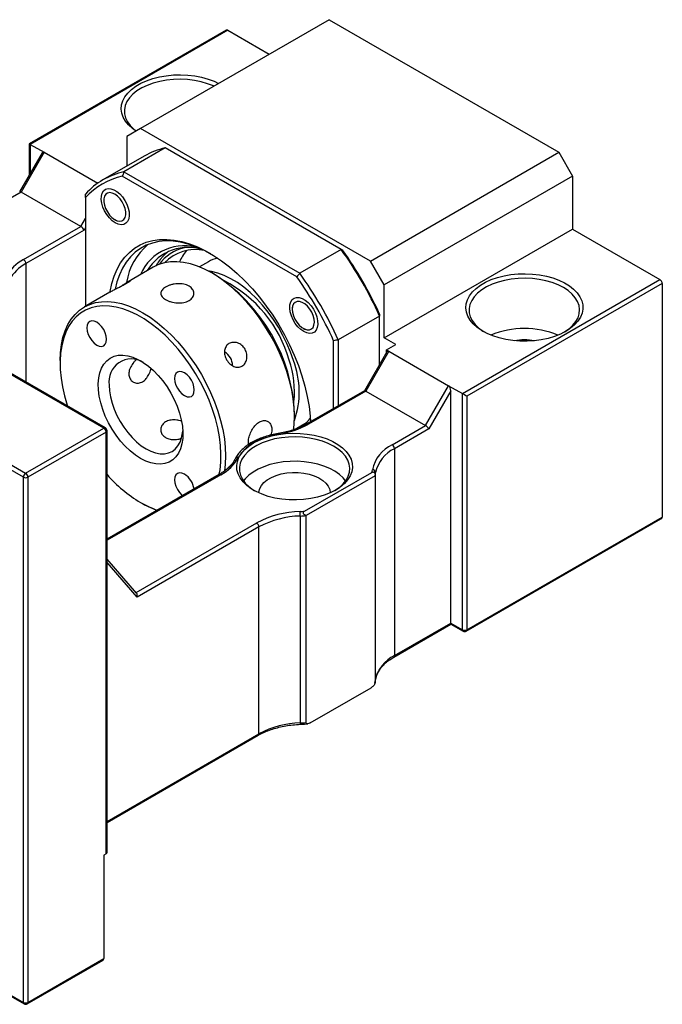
# Model space of a CAD drawing. Header units: millimetres. Extents: x -31 to 287, y 5 to 195.
# Tile 5 of 5: x 213 to 246, y 119 to 169. Entities that reach past the tile are written whole.
import ezdxf

# ---------------------------------------------------------------- set-up
doc = ezdxf.new("R2010")
doc.units = ezdxf.units.MM

msp = doc.modelspace()

# ---------------------------------------------------------------- linework, layer by layer
at = {"color": 7, "linetype": 'Continuous', "lineweight": 25}
for p, q in [((229.0336, 169.0308), (219.3698, 163.452)), ((229.0336, 169.0308), (240.8187, 162.2274)), ((223.7649, 168.4942), (213.6642, 162.6632)), ((223.8482, 168.4859), (213.713, 162.635)), ((223.8482, 168.4859), (225.969, 167.2616)), ((219.3698, 163.452), (218.6627, 163.0436)), ((231.1549, 156.6486), (219.3698, 163.452)), ((213.6642, 162.6632), (213.6642, 161.0584)), ((218.6627, 163.0436), (218.6627, 161.5131)), ((214.3239, 162.201), (213.1684, 160.1996)), ((214.4201, 162.2268), (213.2416, 160.1855)), ((213.713, 162.635), (214.4201, 162.2268)), ((214.4201, 162.2268), (217.173, 160.6376)), ((220.6353, 162.4493), (218.514, 161.2247)), ((229.6538, 157.243), (220.6353, 162.4493)), ((231.1549, 156.6486), (240.8187, 162.2274)), ((240.8187, 162.2274), (241.5258, 161.0026)), ((219.5617, 162.0321), (217.4403, 160.8075)), ((217.4842, 148.0773), (194.1497, 161.548)), ((217.5675, 148.0855), (194.233, 161.5562)), ((218.514, 161.2247), (227.5325, 156.0184)), ((227.3775, 155.8357), (218.4332, 160.9991)), ((241.5258, 161.0026), (231.8621, 155.4238)), ((241.5258, 161.0026), (241.5258, 158.2808)), ((213.2416, 160.1855), (211.5302, 159.1976)), ((216.3057, 158.4167), (213.2416, 160.1855)), ((216.5414, 159.9066), (216.5414, 154.3227)), ((217.4828, 159.8551), (217.4828, 159.7531)), ((190.1428, 159.2348), (213.4773, 145.7641)), ((213.3594, 145.56), (190.0249, 159.0307)), ((218.0484, 158.7733), (218.1367, 158.7223)), ((213.3718, 156.723), (216.3057, 158.4167)), ((216.4724, 158.2407), (213.4897, 156.5188)), ((231.8621, 152.702), (241.5258, 158.2808)), ((241.5258, 158.2808), (246.0042, 155.6955)), ((229.6538, 157.243), (227.5325, 156.0184)), ((222.8459, 156.6151), (222.3845, 156.3487)), ((231.8621, 155.4238), (231.1549, 156.6486)), ((220.0235, 156.3329), (218.7271, 155.5845)), ((223.1417, 155.9674), (223.0239, 156.0354)), ((235.869, 149.8446), (246.0042, 155.6955)), ((231.8621, 152.702), (231.8621, 155.4238)), ((246.122, 155.4914), (236.1047, 149.7085)), ((246.122, 155.4914), (246.122, 143.5155)), ((217.7903, 155.0437), (216.4879, 154.2919)), ((227.1494, 154.2747), (227.1494, 154.1726)), ((231.6264, 153.8264), (229.505, 152.6018)), ((231.6264, 151.3461), (231.6264, 153.8264)), ((227.715, 153.1929), (227.8034, 153.1419)), ((229.2693, 149.0843), (229.2693, 152.559)), ((229.505, 152.6018), (229.505, 149.2204)), ((232.4513, 152.3619), (231.8621, 152.702)), ((231.9799, 152.0897), (232.4513, 152.3619)), ((231.9799, 152.0897), (232.0978, 152.0217)), ((231.9799, 151.9584), (231.9799, 152.0897)), ((232.0015, 151.9959), (230.8461, 149.9945)), ((232.0978, 152.0217), (230.9192, 149.9804)), ((232.0978, 152.0217), (235.1619, 150.2528)), ((215.245, 151.5448), (215.245, 151.4087)), ((233.9834, 148.2116), (235.1619, 150.2528)), ((235.1619, 150.2528), (235.869, 149.8446)), ((230.8502, 149.9969), (227.902, 148.295)), ((230.9192, 149.9804), (227.9853, 148.2867)), ((230.9192, 149.9804), (233.9834, 148.2116)), ((235.2797, 149.9923), (234.15, 148.0356)), ((235.2797, 138.0727), (235.2797, 149.9923)), ((235.869, 137.7326), (235.869, 149.8446)), ((236.1047, 149.7085), (236.1047, 137.7326)), ((227.2659, 148.6874), (227.2659, 148.8234)), ((213.4773, 145.7641), (217.4842, 148.0773)), ((227.2915, 148.0197), (227.6789, 148.2433)), ((232.272, 147.2236), (233.9834, 148.2116)), ((234.15, 148.0356), (232.3899, 147.0195)), ((217.6021, 147.8731), (213.5951, 145.56)), ((217.6021, 126.2348), (217.6021, 147.8731)), ((217.6509, 126.3028), (217.6509, 147.9412)), ((232.3899, 147.0195), (232.3899, 136.4045)), ((213.3594, 118.6141), (213.3594, 145.56)), ((213.5951, 145.56), (213.5951, 118.6141)), ((223.3989, 145.6954), (217.6509, 142.3771)), ((227.777, 143.8123), (231.2331, 145.8074)), ((231.3907, 145.6262), (227.8551, 143.5852)), ((231.3907, 145.6262), (231.3907, 135.0112)), ((231.422, 135.1805), (231.422, 145.7955)), ((219.3692, 144.2648), (219.487, 144.1967)), ((227.5619, 143.5671), (227.5619, 132.9521)), ((227.8551, 132.9702), (227.8551, 143.5852)), ((236.1047, 137.7326), (246.122, 143.5155)), ((225.4417, 143.0084), (219.1889, 139.3987)), ((225.4417, 132.3933), (225.4417, 143.0084)), ((236.0702, 137.6563), (246.053, 143.4192)), ((219.1633, 139.6148), (217.6509, 141.3615)), ((232.3554, 136.3282), (235.2797, 138.0164)), ((232.3899, 136.4045), (235.2797, 138.0727)), ((235.2797, 138.0727), (235.869, 137.7326)), ((235.2797, 138.0164), (235.9035, 137.6563)), ((231.386, 134.9815), (231.4212, 135.1669)), ((228.0594, 132.952), (231.1864, 134.7572)), ((190.0249, 132.0849), (213.3594, 118.6141)), ((190.0594, 132.0086), (213.394, 118.5378)), ((217.6509, 127.8394), (225.4071, 132.317)), ((217.6021, 126.2348), (217.4842, 126.1668)), ((217.4842, 126.1668), (217.4842, 120.8593)), ((213.5606, 118.5378), (217.4497, 120.7829)), ((213.5951, 118.6141), (217.4842, 120.8593))]:
    msp.add_line(p, q, dxfattribs=at)
at = {"color": 8, "linetype": 'Continuous', "lineweight": 25}
for p, q in [((213.713, 162.635), (213.713, 161.1429)), ((216.3057, 158.4167), (216.5414, 158.8249)), ((216.5414, 158.3603), (216.4724, 158.2407)), ((213.4897, 156.5188), (213.4897, 150.4396)), ((223.4823, 145.6872), (217.6509, 142.3208)), ((219.1395, 139.6424), (225.3238, 143.2125)), ((219.1889, 139.3987), (217.6509, 141.1749)), ((217.6509, 127.8958), (225.4417, 132.3933))]:
    msp.add_line(p, q, dxfattribs=at)
at = {"color": 7, "linetype": 'Continuous', "lineweight": 25, "flags": 128}
for points in [[(219.137, 163.3175), (218.9517, 163.4496), (218.7524, 163.6292), (218.5929, 163.8215), (218.4755, 164.0237), (218.4021, 164.2326), (218.3737, 164.4452), (218.3907, 164.6582), (218.453, 164.8684), (218.5595, 165.0726), (218.7087, 165.2676), (218.8983, 165.4506), (219.1254, 165.6188), (219.3866, 165.7696), (219.6779, 165.9007), (219.9949, 166.0101), (220.3328, 166.0963), (220.6865, 166.1578), (221.0505, 166.1937), (221.4195, 166.2036), (221.7878, 166.1872), (222.1498, 166.1448), (222.5, 166.077), (222.8331, 165.9849), (223.1441, 165.8699), (223.373, 165.7629)], [(223.1266, 165.6207), (223.1041, 165.6308), (222.8031, 165.7479), (222.4785, 165.8419), (222.1358, 165.9111), (221.7806, 165.9545), (221.4187, 165.9713), (221.0561, 165.9612), (220.6986, 165.9244), (220.3523, 165.8616), (220.0227, 165.7737), (219.7153, 165.6622), (219.4351, 165.5289), (219.1867, 165.376), (218.9743, 165.206), (218.8012, 165.0218), (218.6703, 164.8263), (218.5839, 164.6227), (218.5432, 164.4144), (218.5491, 164.2049), (218.6013, 163.9975), (218.699, 163.7956), (218.8406, 163.6026), (219.0238, 163.4217), (219.1476, 163.3236)], [(218.072, 158.61), (217.9175, 158.7186), (217.7702, 158.861), (217.637, 159.0304), (217.5241, 159.219), (217.4369, 159.4179), (217.3793, 159.6179), (217.3542, 159.8096), (217.3626, 159.984), (217.4042, 160.1329), (217.477, 160.2495), (217.5777, 160.3282), (217.7014, 160.3654), (217.8425, 160.3593), (217.9943, 160.3103), (218.1498, 160.2205), (218.3016, 160.0943), (218.4427, 159.9375), (218.5664, 159.7574), (218.6671, 159.5625), (218.7399, 159.3619), (218.7815, 159.1649), (218.7899, 158.9808), (218.7647, 158.8182), (218.7072, 158.6846), (218.6199, 158.5864), (218.5071, 158.5281), (218.3739, 158.5124), (218.2266, 158.5402), (218.072, 158.61)], [(217.5163, 159.5122), (217.5777, 159.3362), (217.6664, 159.1653), (217.7773, 159.0097), (217.904, 158.8783), (218.0391, 158.7788), (218.1748, 158.7169), (218.303, 158.6962), (218.4165, 158.718), (218.5086, 158.781), (218.574, 158.8814), (218.6088, 159.0136), (218.6111, 159.1697), (218.5806, 159.3408), (218.5193, 159.5169), (218.4305, 159.6877), (218.3196, 159.8433), (218.1929, 159.9747), (218.0578, 160.0743), (217.9222, 160.1362), (217.7939, 160.1568), (217.6804, 160.135), (217.5883, 160.0721), (217.5229, 159.9716), (217.4881, 159.8394), (217.4859, 159.6833), (217.5163, 159.5122)], [(217.7982, 155.0536), (217.8027, 155.0801), (217.8922, 155.4932), (218.0133, 155.8784), (218.1654, 156.2331), (218.3475, 156.5552), (218.5584, 156.8426), (218.7967, 157.0935), (219.061, 157.3063), (219.3497, 157.4797), (219.6608, 157.6126), (219.9924, 157.704), (220.3425, 157.7535), (220.7087, 157.7608), (221.0889, 157.7257), (221.4805, 157.6486), (221.8811, 157.5298), (222.2882, 157.3702), (222.6992, 157.1708), (223.1115, 156.9328), (223.5225, 156.6577), (223.9296, 156.3472), (224.3303, 156.0034), (224.7219, 155.6284), (225.102, 155.2246), (225.4683, 154.7945), (225.8183, 154.3408), (226.1499, 153.8664), (226.4611, 153.3744), (226.7497, 152.8678), (227.014, 152.3498), (227.2524, 151.8237), (227.4633, 151.2928), (227.6453, 150.7605), (227.7974, 150.2302), (227.9185, 149.7051), (228.008, 149.1887), (228.0652, 148.6842), (228.0834, 148.3997)], [(222.9655, 157.0214), (222.6154, 157.2049), (222.2103, 157.382), (221.8105, 157.5185), (221.4185, 157.6137), (221.0369, 157.6669), (220.6682, 157.6777), (220.3148, 157.6461), (219.9789, 157.5723), (219.6628, 157.4567), (219.3685, 157.3002), (219.0978, 157.1036), (218.8527, 156.8684), (218.6346, 156.596), (218.4449, 156.2882), (218.2849, 155.947), (218.1557, 155.5746), (218.0643, 155.2046)], [(223.0232, 156.0358), (222.6535, 156.2306), (222.2865, 156.3867), (221.9251, 156.5028), (221.5722, 156.578), (221.2302, 156.6119), (220.9019, 156.6041), (220.5897, 156.5546), (220.2961, 156.4639), (220.0235, 156.3329)], [(227.2079, 151.546), (227.057, 151.979), (226.8774, 152.4098), (226.671, 152.8342), (226.4397, 153.2482), (226.1856, 153.6477), (225.9113, 154.029), (225.6195, 154.3882), (225.3128, 154.7221), (224.9943, 155.0273), (224.667, 155.301), (224.3341, 155.5404), (223.9988, 155.7434), (223.6643, 155.9078), (223.3339, 156.0323), (223.0107, 156.1154), (222.8254, 156.1447)], [(227.2174, 147.9769), (227.2497, 148.2697), (227.2659, 148.6874), (227.2497, 149.1237), (227.2014, 149.5753), (227.1213, 150.0388), (227.01, 150.5107), (226.8684, 150.9873), (226.6975, 151.4651), (226.4986, 151.9404), (226.2733, 152.4095), (226.0232, 152.869), (225.7503, 153.3153), (225.4567, 153.745), (225.1445, 154.1548), (224.8162, 154.5417), (224.4743, 154.9027), (224.1213, 155.235), (223.7599, 155.5361), (223.393, 155.8037), (223.0232, 156.0358)], [(241.1723, 153.0422), (240.8955, 152.901), (240.5908, 152.7805), (240.2627, 152.6825), (239.9163, 152.6086), (239.5567, 152.5597), (239.1895, 152.5368), (238.8202, 152.5401), (238.4544, 152.5695), (238.0976, 152.6247), (237.7553, 152.7048), (237.4326, 152.8086), (237.1344, 152.9344), (236.8653, 153.0805), (236.6294, 153.2445), (236.4301, 153.4241), (236.2706, 153.6164), (236.1532, 153.8186), (236.0797, 154.0275), (236.0513, 154.2401), (236.0684, 154.4531), (236.1307, 154.6633), (236.2372, 154.8675), (236.3864, 155.0625), (236.576, 155.2455), (236.8031, 155.4137), (237.0643, 155.5645), (237.3556, 155.6956), (237.6726, 155.805), (238.0105, 155.8912), (238.3641, 155.9527), (238.7282, 155.9886), (239.0972, 155.9985), (239.4654, 155.9821), (239.8274, 155.9397), (240.1776, 155.8719), (240.5108, 155.7798), (240.8218, 155.6648), (241.106, 155.5285), (241.359, 155.3732), (241.577, 155.2011), (241.7567, 155.0148), (241.8955, 154.8172), (241.9911, 154.6112), (242.0421, 154.4), (242.0478, 154.1868), (242.008, 153.9748), (241.9235, 153.7673), (241.7954, 153.5673), (241.6256, 153.3779), (241.4169, 153.202), (241.1723, 153.0422)], [(241.0544, 155.2873), (240.7818, 155.4257), (240.4807, 155.5428), (240.1562, 155.6368), (239.8135, 155.706), (239.4583, 155.7494), (239.0964, 155.7662), (238.7337, 155.7561), (238.3763, 155.7193), (238.0299, 155.6565), (237.7004, 155.5686), (237.3929, 155.4571), (237.1127, 155.3238), (236.8644, 155.1709), (236.6519, 155.0009), (236.4789, 154.8167), (236.348, 154.6212), (236.2616, 154.4176), (236.2209, 154.2093), (236.2267, 153.9998), (236.2789, 153.7924), (236.3766, 153.5905), (236.5183, 153.3975), (236.7015, 153.2166), (236.9233, 153.0506), (236.9899, 153.0084)], [(241.112, 153.0084), (241.1176, 153.0118), (241.3485, 153.1736), (241.5417, 153.351), (241.6939, 153.5413), (241.8028, 153.7412), (241.8665, 153.9476), (241.8839, 154.1569), (241.8549, 154.3659), (241.7798, 154.5709), (241.6599, 154.7687), (241.4971, 154.9561), (241.2942, 155.1299), (241.0544, 155.2873)], [(227.7387, 153.0295), (227.5842, 153.1381), (227.4368, 153.2805), (227.3036, 153.45), (227.1908, 153.6386), (227.1036, 153.8375), (227.046, 154.0375), (227.0209, 154.2291), (227.0293, 154.4035), (227.0709, 154.5525), (227.1437, 154.669), (227.2443, 154.7478), (227.3681, 154.785), (227.5092, 154.7789), (227.661, 154.7298), (227.8164, 154.6401), (227.9682, 154.5139), (228.1093, 154.357), (228.2331, 154.177), (228.3337, 153.982), (228.4065, 153.7814), (228.4481, 153.5844), (228.4565, 153.4003), (228.4314, 153.2377), (228.3739, 153.1042), (228.2866, 153.0059), (228.1738, 152.9476), (228.0406, 152.932), (227.8932, 152.9597), (227.7387, 153.0295)], [(215.245, 151.5448), (215.2612, 151.9625), (215.3095, 152.3583), (215.3896, 152.7293), (215.5009, 153.0727), (215.6425, 153.3858), (215.8135, 153.6663), (216.0123, 153.9119), (216.2376, 154.1209), (216.4877, 154.2917), (216.7606, 154.4229), (217.0542, 154.5136), (217.3664, 154.563), (217.6947, 154.5709), (218.0366, 154.537), (218.3896, 154.4618), (218.751, 154.3457), (219.1179, 154.1896), (219.4877, 153.9948), (219.8575, 153.7627), (220.2244, 153.4951), (220.5858, 153.194), (220.9388, 152.8617), (221.2807, 152.5007), (221.609, 152.1138), (221.9212, 151.704), (222.2148, 151.2743), (222.4877, 150.828), (222.7377, 150.3685), (222.9631, 149.8994), (223.1619, 149.4241), (223.3328, 148.9463), (223.4745, 148.4697), (223.5858, 147.9978), (223.6659, 147.5343), (223.7142, 147.0827), (223.7303, 146.6463), (223.7142, 146.2287), (223.6724, 145.8728)], [(223.4059, 145.7152), (223.4453, 145.9401), (223.4855, 146.3357), (223.4936, 146.7523), (223.4694, 147.1867), (223.4131, 147.6355), (223.3252, 148.0953), (223.2063, 148.5623), (223.0574, 149.033), (222.8796, 149.5036), (222.6744, 149.9705), (222.4433, 150.43), (222.1881, 150.8785), (221.9109, 151.3126), (221.6138, 151.7287), (221.2991, 152.1238), (220.9694, 152.4946), (220.6271, 152.8382), (220.275, 153.1521), (219.9158, 153.4336), (219.5523, 153.6807), (219.1874, 153.8913), (218.8239, 154.0639), (218.4647, 154.1971), (218.1126, 154.2898), (217.7703, 154.3414), (217.4405, 154.3513), (217.1259, 154.3196), (216.8288, 154.2464), (216.5515, 154.1324), (216.2964, 153.9785), (216.0653, 153.7858), (215.86, 153.5559), (215.6823, 153.2905), (215.5334, 152.9918), (215.4145, 152.662), (215.3265, 152.3038), (215.2703, 151.92), (215.2461, 151.5135), (215.2541, 151.0876), (215.2944, 150.6455), (215.3666, 150.1908), (215.4701, 149.727), (215.6041, 149.2577), (215.6193, 149.2102)], [(227.5233, 154.5713), (227.4015, 154.5708), (227.298, 154.5281), (227.2187, 154.4458), (227.1682, 154.3286), (227.1495, 154.1834), (227.1637, 154.0186), (227.21, 153.8437), (227.2856, 153.669), (227.3861, 153.5046), (227.5058, 153.36), (227.6377, 153.2437), (227.774, 153.1624), (227.907, 153.1208), (228.0287, 153.1214), (228.1323, 153.1641), (228.2116, 153.2464), (228.2621, 153.3635), (228.2807, 153.5088), (228.2665, 153.6736), (228.2203, 153.8484), (228.1447, 154.0231), (228.0441, 154.1875), (227.9244, 154.3321), (227.7926, 154.4484), (227.6562, 154.5298), (227.5233, 154.5713)], [(217.1198, 153.5098), (216.9887, 153.5656), (216.8665, 153.5777), (216.7615, 153.5453), (216.681, 153.4706), (216.6303, 153.3587), (216.6131, 153.2172), (216.6303, 153.0558), (216.681, 152.8854), (216.7615, 152.7177), (216.8665, 152.5641), (216.9887, 152.4351), (217.1198, 152.3395), (217.251, 152.2837), (217.3732, 152.2716), (217.4782, 152.304), (217.5587, 152.3787), (217.6093, 152.4906), (217.6266, 152.6321), (217.6093, 152.7935), (217.5587, 152.9639), (217.4782, 153.1316), (217.3732, 153.2852), (217.251, 153.4142), (217.1198, 153.5098)], [(219.3698, 146.5235), (219.1034, 146.6963), (218.8409, 146.9044), (218.5865, 147.1448), (218.344, 147.4136), (218.117, 147.707), (217.909, 148.0204), (217.7231, 148.349), (217.5622, 148.6879), (217.4287, 149.032), (217.3246, 149.376), (217.2516, 149.7147), (217.2106, 150.043), (217.2024, 150.3559), (217.227, 150.6486), (217.2842, 150.9168), (217.3729, 151.1564), (217.4919, 151.3637), (217.6394, 151.5355), (217.8131, 151.6694), (218.0104, 151.7632), (218.2283, 151.8155), (218.4635, 151.8256), (218.7125, 151.7932), (218.9714, 151.719), (219.2363, 151.6039), (219.5033, 151.4498), (219.7683, 151.2589), (220.0272, 151.0343), (220.2762, 150.7792), (220.5114, 150.4975), (220.7293, 150.1936), (220.9266, 149.872), (221.1003, 149.5376), (221.2478, 149.1954), (221.3668, 148.8508), (221.4555, 148.5088), (221.5126, 148.1746), (221.5373, 147.8534), (221.529, 147.55), (221.4881, 147.269), (221.415, 147.0146), (221.311, 146.7908), (221.1775, 146.6008), (221.0166, 146.4477), (220.8307, 146.3337), (220.6227, 146.2604), (220.3957, 146.2292), (220.1532, 146.2403), (219.8988, 146.2938), (219.6363, 146.3886), (219.3698, 146.5235)], [(221.6198, 150.912), (221.4887, 150.9678), (221.3665, 150.9799), (221.2615, 150.9475), (221.181, 150.8728), (221.1303, 150.7609), (221.1131, 150.6194), (221.1303, 150.458), (221.181, 150.2876), (221.2615, 150.1199), (221.3665, 149.9663), (221.4887, 149.8373), (221.6198, 149.7417), (221.751, 149.6859), (221.8732, 149.6738), (221.9782, 149.7062), (222.0587, 149.7809), (222.1093, 149.8928), (222.1266, 150.0343), (222.1093, 150.1957), (222.0587, 150.3661), (221.9782, 150.5338), (221.8732, 150.6874), (221.751, 150.8164), (221.6198, 150.912)], [(217.7671, 150.2793), (217.7832, 149.9858), (217.8313, 149.6787), (217.9106, 149.3632), (218.0197, 149.0448), (218.1567, 148.7289), (218.3193, 148.4208), (218.5048, 148.126), (218.7099, 147.8494), (218.9311, 147.5957), (219.1646, 147.3693), (219.4066, 147.1741), (219.6527, 147.0134), (219.8988, 146.8899), (220.1407, 146.8058), (220.3743, 146.7625), (220.5955, 146.7608), (220.8006, 146.8007), (220.986, 146.8814), (221.1486, 147.0017), (221.2857, 147.1594), (221.3948, 147.3519), (221.474, 147.5758), (221.5222, 147.8274), (221.5331, 147.9438)], [(229.3636, 144.8915), (229.0842, 144.7493), (228.776, 144.6284), (228.4441, 144.5307), (228.0935, 144.4579), (227.73, 144.411), (227.359, 144.3907), (226.9867, 144.3975), (226.6187, 144.4311), (226.2609, 144.4911), (225.919, 144.5765), (225.5983, 144.686), (225.304, 144.8178), (225.0405, 144.9699), (224.8122, 145.1399), (224.6225, 145.325), (224.4746, 145.5224), (224.3706, 145.7289), (224.3124, 145.9413), (224.3007, 146.1563), (224.3357, 146.3704), (224.417, 146.5803), (224.5432, 146.7827), (224.7123, 146.9743), (224.9217, 147.1522), (225.1681, 147.3135), (225.4476, 147.4557), (225.7557, 147.5766), (226.0877, 147.6743), (226.4382, 147.7471), (226.8018, 147.794), (227.1727, 147.8143), (227.5451, 147.8075), (227.913, 147.7739), (228.2708, 147.7139), (228.6127, 147.6285), (228.9334, 147.519), (229.2278, 147.3872), (229.4912, 147.2351), (229.7195, 147.0651), (229.9092, 146.88), (230.0571, 146.6826), (230.1611, 146.4761), (230.2194, 146.2637), (230.2311, 146.0487), (230.196, 145.8346), (230.1147, 145.6247), (229.9885, 145.4223), (229.8194, 145.2307), (229.61, 145.0528), (229.3636, 144.8915)], [(229.2693, 147.1502), (228.9967, 147.2886), (228.6956, 147.4058), (228.3711, 147.4997), (228.0284, 147.5689), (227.6732, 147.6123), (227.3113, 147.6291), (226.9486, 147.619), (226.5912, 147.5822), (226.2448, 147.5194), (225.9152, 147.4315), (225.6078, 147.32), (225.3276, 147.1867), (225.0793, 147.0338), (224.8668, 146.8638), (224.6937, 146.6796), (224.5629, 146.4841), (224.4765, 146.2805), (224.4358, 146.0723), (224.4416, 145.8627), (224.4938, 145.6553), (224.5915, 145.4534), (224.7331, 145.2604), (224.9164, 145.0795), (225.1381, 144.9135), (225.216, 144.8645)], [(229.3157, 144.8645), (229.3325, 144.8747), (229.5634, 145.0365), (229.7566, 145.2139), (229.9088, 145.4042), (230.0177, 145.6042), (230.0814, 145.8105), (230.0988, 146.0198), (230.0698, 146.2288), (229.9947, 146.4338), (229.8747, 146.6317), (229.712, 146.819), (229.5091, 146.9928), (229.2693, 147.1502)], [(229.8835, 145.3676), (229.7566, 145.5213), (229.5634, 145.6988), (229.3325, 145.8605), (229.0677, 146.0039), (228.7733, 146.1265), (228.4541, 146.2265), (228.1155, 146.302), (227.7628, 146.3519), (227.4021, 146.3754), (227.039, 146.372), (226.6797, 146.3419), (226.3301, 146.2855), (225.9958, 146.2037), (225.6823, 146.0979), (225.3949, 145.9699), (225.1381, 145.8217), (224.9164, 145.6558), (224.7331, 145.4748), (224.6483, 145.3676)], [(221.6198, 145.7156), (221.4887, 145.7714), (221.3665, 145.7835), (221.2615, 145.7511), (221.181, 145.6764), (221.1303, 145.5644), (221.1131, 145.423), (221.1303, 145.2615), (221.181, 145.0912), (221.2615, 144.9235), (221.3665, 144.7699), (221.4887, 144.6409), (221.5226, 144.6122)], [(225.4327, 144.756), (225.4359, 144.8055), (225.4773, 144.9741), (225.5651, 145.1368), (225.6969, 145.2891), (225.8694, 145.4273), (226.078, 145.5478), (226.3174, 145.6473), (226.5814, 145.7234), (226.8631, 145.7741), (227.1552, 145.798), (227.4502, 145.7946), (227.7404, 145.7639), (228.0183, 145.7067), (228.2767, 145.6245), (228.509, 145.5195), (228.709, 145.3943), (228.8717, 145.2522), (228.9928, 145.0969), (229.0692, 144.9324), (229.0988, 144.7629), (229.099, 144.756)], [(220.2062, 143.8523), (219.8575, 144.0015), (219.4877, 144.1963)], [(235.2797, 138.0164), (235.2797, 138.0164), (235.2797, 138.0201), (235.2797, 138.031), (235.2797, 138.0488), (235.2797, 138.0727)]]:
    msp.add_lwpolyline(points, dxfattribs=at)
at = {"color": 8, "linetype": 'Continuous', "lineweight": 25, "flags": 128}
msp.add_lwpolyline([(226.429, 147.7984), (226.4307, 147.7985), (226.4385, 147.7951), (226.4469, 147.7855), (226.4557, 147.77)], dxfattribs=at)
at = {"color": 7, "linetype": 'Continuous', "lineweight": 25}
for centre, radius, start, end in [((223.7994, 168.4178), 0.0838, 54.38197, 114.30731), ((221.4689, 158.7141), 3.8271, 102.58114, 119.89114), ((219.3356, 157.5243), 3.7905, 102.51957, 137.49118), ((219.2711, 157.364), 3.7304, 102.9791, 137.03165), ((221.7562, 155.0844), 3.1361, 129.84226, 171.3895), ((221.6089, 154.987), 2.4445, 70.01636, 156.76535), ((221.7921, 154.9409), 2.4049, 68.9898, 149.65685), ((222.1713, 155.3721), 2.2407, 127.46512, 139.63569), ((222.1893, 155.0393), 2.1969, 77.99227, 136.29851), ((223.6419, 155.55), 2.5137, 139.45249, 155.21444), ((214.0813, 145.9745), 19.2219, 24.10992, 35.89008), ((214.3589, 146.1348), 18.9412, 24.26781, 35.73219), ((214.3818, 154.804), 2.1685, 117.75954, 151.46564), ((213.2338, 156.5072), 0.2561, 2.60539, 57.39455), ((223.6761, 155.1671), 1.6691, 102.31249, 119.82723), ((214.4516, 154.6913), 2.0652, 117.75959, 151.4656), ((218.3498, 148.4387), 8.9243, 2.47105, 57.52895), ((220.6303, 149.7555), 6.6131, 15.83529, 62.89163), ((212.0019, 144.7741), 18.9412, 24.26781, 35.73219), ((211.96, 144.7499), 19.2219, 24.10992, 35.89008), ((245.8662, 155.4798), 0.2561, 2.60547, 57.3946), ((239.051, 148.6917), 4.4952, 67.5536, 112.44639), ((239.051, 149.4928), 3.1109, 80.46439, 99.53564), ((218.8953, 150.4781), 1.1456, 57.36254, 189.98803), ((223.305, 151.2997), 0.7776, 358.92124, 60.90978), ((222.2354, 149.9368), 5.0263, 354.10791, 18.84115), ((222.9623, 149.9295), 4.5429, 341.13682, 20.84388), ((226.8493, 149.6749), 1.6546, 300.0898, 317.75977), ((217.3462, 147.8615), 0.2561, 2.60578, 57.39422), ((217.4842, 147.9412), 0.1667, 0, 60.00269), ((225.7934, 152.253), 4.5316, 278.40307, 298.92672), ((226.6493, 145.0345), 2.7423, 94.04965, 145.94497), ((233.0645, 145.5525), 1.8495, 115.37174, 167.95596), ((233.1446, 145.428), 1.7614, 115.37167, 167.95601), ((232.134, 147.0079), 0.2561, 2.60567, 57.3944), ((222.4723, 147.6061), 2.1685, 297.75953, 331.46567), ((213.6153, 145.5483), 0.2561, 122.60612, 177.39437), ((213.4773, 145.7874), 0.2562, 242.60982, 297.38968), ((213.3393, 145.5483), 0.2561, 2.60578, 57.39422), ((223.0648, 150.4686), 7.2212, 221.43338, 239.22402), ((221.0228, 144.7822), 1.108, 8.99815, 57.39693), ((229.8935, 146.1068), 1.3726, 347.40102, 352.95365), ((231.262, 145.7775), 0.161, 6.41871, 92.2083), ((229.9963, 145.972), 1.4365, 346.07328, 352.94404), ((221.6897, 148.2172), 4.5832, 239.59206, 251.52358), ((227.6588, 138.8695), 4.9309, 91.26364, 118.26393), ((227.6654, 138.8722), 4.6961, 91.26358, 118.264), ((227.2683, 150.6549), 6.8615, 272.35297, 274.2514), ((225.2902, 143.5675), 2.2717, 359.98937, 5.85244), ((227.2692, 150.6935), 7.1324, 272.35142, 274.71173), ((225.1858, 142.9967), 0.2561, 2.60567, 57.3944), ((235.9868, 137.96), 0.2562, 242.60982, 297.39018), ((235.9868, 137.8006), 0.1667, 240.00269, 299.99731), ((233.1446, 134.813), 1.7614, 115.37167, 167.95601), ((229.9963, 135.357), 1.4365, 346.07328, 352.94404), ((227.6654, 128.2571), 4.6961, 91.26358, 118.264), ((227.2692, 140.0785), 7.1324, 272.35142, 274.71173), ((217.5675, 126.3112), 0.0838, 294.37371, 354.30704), ((217.3998, 120.8515), 0.0848, 306.06059, 5.25185), ((213.4773, 118.8416), 0.2562, 242.60982, 297.38968), ((213.4773, 118.6822), 0.1667, 240.00269, 299.99731)]:
    msp.add_arc(centre, radius, start, end, dxfattribs=at)
at = {"color": 8, "linetype": 'Continuous', "lineweight": 25}
for centre, radius, start, end in [((222.0633, 155.2458), 2.1266, 102.25256, 144.64014), ((217.533, 148.0091), 0.0838, 65.6913, 125.6185), ((227.9365, 148.2186), 0.0839, 54.388, 114.24652), ((217.5675, 147.9495), 0.0838, 294.37371, 354.30704), ((224.3452, 146.4369), 0.1371, 76.46339, 149.02961), ((223.4334, 145.619), 0.0838, 54.3827, 114.30687), ((235.9507, 137.7236), 0.0822, 173.70242, 234.98653), ((236.023, 137.7236), 0.0822, 305.01489, 6.29755), ((232.3062, 136.3963), 0.084, 306.14151, 5.58174), ((227.3265, 132.9332), 0.2362, 347.37105, 4.59436), ((225.3548, 132.3867), 0.0871, 306.91143, 4.401), ((213.4411, 118.6051), 0.0822, 173.70264, 234.98631), ((213.5083, 118.6074), 0.0871, 306.9113, 4.40113)]:
    msp.add_arc(centre, radius, start, end, dxfattribs=at)
at = {"color": 7, "linetype": 'Continuous', "lineweight": 25}
for centre, major_axis, ratio, start_param, end_param in [((213.8308, 162.5669), (0.1667, -0.0962), 0.0000704, 2.3562351, 3.1416333), ((214.4201, 162.0343), (-0.0542, 0.2022), 0.5176381, 5.8056036, 6.7608819), ((213.2904, 160.0776), (-0.1216, 0.1216), 0.3178882, 5.4128877, 6.1982046), ((216.3545, 158.3087), (-0.1216, 0.1216), 0.3178882, 3.8420914, 5.4128877), ((232.0978, 151.8292), (-0.0542, 0.2022), 0.5176381, 5.8056036, 6.7608819), ((235.1619, 150.0603), (-0.0542, 0.2022), 0.5176381, 4.2348073, 5.8056036), ((230.9681, 149.8725), (-0.1216, 0.1216), 0.3178882, 5.4128877, 6.1982046), ((235.9868, 149.7765), (0.1667, -0.0962), 0.0000704, 0.7854388, 2.3562351), ((234.0322, 148.1036), (-0.1216, 0.1216), 0.3178882, 3.8420914, 5.4128877), ((245.8863, 143.5155), (0.2357, 0), 0.5773815, 5.4977059, 6.2831853), ((219.0711, 139.4668), (0.031, 0.1841), 0.7061246, 4.4550473, 5.7552101)]:
    msp.add_ellipse(centre, major_axis=major_axis, ratio=ratio, start_param=start_param, end_param=end_param, dxfattribs=at)
for points in [[(218.514, 161.2247), (218.487, 161.1495), (218.4601, 161.0743), (218.4332, 160.9991)], [(216.5414, 159.9066), (216.5414, 159.9663), (216.5414, 160.026), (216.5414, 160.0856)], [(229.7345, 157.1964), (229.7077, 157.2119), (229.6808, 157.2274), (229.6538, 157.243)], [(227.5325, 156.0184), (227.4809, 155.9575), (227.4292, 155.8966), (227.3775, 155.8357)], [(231.6264, 153.9196), (231.6264, 153.8886), (231.6264, 153.8576), (231.6264, 153.8264)], [(229.505, 152.6018), (229.4265, 152.5876), (229.3479, 152.5733), (229.2693, 152.559)]]:
    msp.add_open_spline(points, degree=3, dxfattribs=at)
for points, knots in [([(220.4368, 156.7986), (220.4305, 156.792), (220.3527, 156.7106), (220.2544, 156.5714), (220.1748, 156.4267), (220.1481, 156.3781)], [0, 0, 0, 0, 0.0558336, 0.6828666, 1, 1, 1, 1]), ([(218.2695, 155.292), (218.3213, 155.3258), (218.4362, 155.4008), (218.598, 155.5067), (218.7353, 155.5909), (218.8225, 155.6362), (218.8499, 155.6392), (218.8121, 155.6023), (218.7242, 155.5415), (218.6407, 155.4922), (218.6074, 155.4725)], [0, 0, 0, 0, 0.1099212, 0.2439056, 0.3775915, 0.5105605, 0.6435063, 0.7771545, 0.9111484, 1, 1, 1, 1]), ([(218.6074, 155.4725), (218.5505, 155.4407), (218.4367, 155.3769), (218.2326, 155.2727), (218.0362, 155.174), (217.8778, 155.0932), (217.8155, 155.0572), (217.7907, 155.0429)], [0, 0, 0, 0, 0.2140353, 0.4280387, 0.6428738, 0.8582585, 1, 1, 1, 1]), ([(220.6544, 154.6683), (220.6147, 154.6913), (220.5795, 154.7155), (220.5179, 154.7662), (220.4913, 154.7931), (220.4487, 154.848), (220.4327, 154.8759), (220.411, 154.9328), (220.4054, 154.962), (220.4055, 155.0195), (220.4108, 155.0481), (220.4326, 155.1053), (220.4488, 155.1335), (220.4911, 155.188), (220.5175, 155.2147), (220.5796, 155.2659), (220.6148, 155.29), (220.6933, 155.3353), (220.7371, 155.3568), (220.8296, 155.3949), (220.8784, 155.4118), (220.9814, 155.4411), (221.0353, 155.4533), (221.1439, 155.4717), (221.1991, 155.4781), (221.3112, 155.4846), (221.3663, 155.4847), (221.4749, 155.4782), (221.5289, 155.4715), (221.6318, 155.4515), (221.6806, 155.4383), (221.7732, 155.4051), (221.817, 155.3851), (221.8955, 155.3398), (221.9308, 155.3144), (221.993, 155.2582), (222.0194, 155.2279), (222.0618, 155.1643), (222.0782, 155.1305), (222.1, 155.0614), (222.1054, 155.0264), (222.1055, 154.956), (222.1, 154.9202), (222.0784, 154.8514), (222.0625, 154.8181), (222.0199, 154.754), (221.9934, 154.7234), (221.9319, 154.6677), (221.8967, 154.6422), (221.8173, 154.5963), (221.7744, 154.5766), (221.6822, 154.5434), (221.6324, 154.5299), (221.5296, 154.5099), (221.4766, 154.5033), (221.3677, 154.4967), (221.3115, 154.4967), (221.1454, 154.5063), (221.0336, 154.5255), (220.8801, 154.5689), (220.8306, 154.5859), (220.7374, 154.6243), (220.6942, 154.6454), (220.6544, 154.6683)], [0, 0, 0, 0, 0.03125, 0.03125, 0.0625, 0.0625, 0.09375, 0.09375, 0.125, 0.125, 0.15625, 0.15625, 0.1875, 0.1875, 0.21875, 0.21875, 0.25, 0.25, 0.28125, 0.28125, 0.3125, 0.3125, 0.34375, 0.34375, 0.375, 0.375, 0.40625, 0.40625, 0.4375, 0.4375, 0.46875, 0.46875, 0.5, 0.5, 0.53125, 0.53125, 0.5625, 0.5625, 0.59375, 0.59375, 0.625, 0.625, 0.65625, 0.65625, 0.6875, 0.6875, 0.71875, 0.71875, 0.75, 0.75, 0.78125, 0.78125, 0.8125, 0.8125, 0.84375, 0.84375, 0.875, 0.875, 0.9375, 0.9375, 0.96875, 0.96875, 1, 1, 1, 1]), ([(224.5702, 151.2604), (224.539, 151.2424), (224.5065, 151.2286), (224.4387, 151.209), (224.403, 151.2033), (224.3309, 151.2003), (224.2946, 151.203), (224.2214, 151.2166), (224.1844, 151.2277), (224.0767, 151.272), (224.0069, 151.3175), (223.8831, 151.4313), (223.8278, 151.5007), (223.7625, 151.6137), (223.7432, 151.6536), (223.7115, 151.7341), (223.699, 151.7749), (223.6805, 151.8574), (223.6747, 151.8991), (223.6705, 151.9801), (223.6719, 152.0198), (223.6823, 152.0977), (223.6911, 152.1346), (223.7157, 152.2045), (223.7318, 152.2379), (223.7704, 152.2989), (223.7928, 152.3264), (223.8438, 152.3755), (223.8726, 152.3972), (223.9649, 152.4506), (224.0367, 152.4719), (224.1868, 152.4819), (224.2666, 152.4707), (224.3816, 152.4307), (224.4198, 152.4132), (224.4925, 152.3716), (224.5272, 152.3474), (224.5929, 152.2922), (224.6239, 152.2612), (224.6795, 152.1949), (224.7045, 152.1593), (224.7486, 152.083), (224.767, 152.0436), (224.7968, 151.9623), (224.8082, 151.92), (224.8233, 151.8354), (224.827, 151.7933), (224.8268, 151.7095), (224.8229, 151.6677), (224.8002, 151.5481), (224.7701, 151.4733), (224.6866, 151.3481), (224.6325, 151.2964), (224.5702, 151.2604)], [0, 0, 0, 0, 0.03125, 0.03125, 0.0625, 0.0625, 0.09375, 0.09375, 0.125, 0.125, 0.1875, 0.1875, 0.25, 0.25, 0.28125, 0.28125, 0.3125, 0.3125, 0.34375, 0.34375, 0.375, 0.375, 0.40625, 0.40625, 0.4375, 0.4375, 0.46875, 0.46875, 0.5, 0.5, 0.5625, 0.5625, 0.625, 0.625, 0.65625, 0.65625, 0.6875, 0.6875, 0.71875, 0.71875, 0.75, 0.75, 0.78125, 0.78125, 0.8125, 0.8125, 0.84375, 0.84375, 0.875, 0.875, 0.9375, 0.9375, 1, 1, 1, 1]), ([(219.1359, 151.5759), (219.0961, 151.5368), (218.9877, 151.4303), (218.8518, 151.2188), (218.7637, 150.9688), (218.7668, 150.735), (218.853, 150.5449), (219.0079, 150.4147), (219.211, 150.3655), (219.4272, 150.415), (219.6213, 150.5571), (219.7739, 150.769), (219.8702, 150.9751), (219.8989, 151.1019), (219.9071, 151.1381)], [0, 0, 0, 0, 0.054057, 0.1471827, 0.2410439, 0.3311379, 0.4189172, 0.5089166, 0.6026191, 0.6959488, 0.7848913, 0.8724654, 0.9636016, 1, 1, 1, 1]), ([(221.4566, 148.4425), (221.3792, 148.4608), (221.207, 148.5016), (220.937, 148.5015), (220.689, 148.4344), (220.5081, 148.2995), (220.408, 148.1192), (220.397, 147.9174), (220.4754, 147.7235), (220.5963, 147.6345), (220.6544, 147.5917)], [0, 0, 0, 0, 0.107228, 0.2387011, 0.3696518, 0.4944465, 0.6173214, 0.7451947, 0.8774153, 1, 1, 1, 1]), ([(224.9051, 147.2337), (224.9016, 147.2618), (224.8896, 147.3598), (224.9178, 147.569), (225.002, 147.8386), (225.1397, 148.094), (225.3185, 148.3012), (225.5217, 148.4341), (225.7263, 148.4779), (225.9075, 148.4305), (226.0422, 148.2987), (226.1055, 148.0993), (226.1031, 147.8933), (226.053, 147.7617), (226.0351, 147.7147)], [0, 0, 0, 0, 0.0364883, 0.1274882, 0.2184664, 0.3100081, 0.4019428, 0.4932573, 0.5839043, 0.6748782, 0.7666593, 0.8584772, 0.9495096, 1, 1, 1, 1]), ([(227.902, 148.295), (227.8566, 148.2697), (227.7245, 148.196), (227.484, 148.086), (227.1751, 147.9724), (226.8506, 147.8805), (226.598, 147.8267), (226.4576, 147.8032), (226.429, 147.7984)], [0, 0, 0, 0, 0.1108255, 0.3226337, 0.5347338, 0.7470896, 0.9486401, 1, 1, 1, 1]), ([(220.6544, 147.5917), (220.7266, 147.5595), (220.8709, 147.4953), (221.1429, 147.4866), (221.3501, 147.5102), (221.4507, 147.5446), (221.4638, 147.549)], [0, 0, 0, 0, 0.3144464, 0.6285468, 0.9517528, 1, 1, 1, 1]), ([(226.429, 147.7984), (226.3682, 147.7879), (226.1919, 147.7573), (225.9098, 147.6889), (225.5917, 147.5866), (225.2947, 147.4627), (225.0227, 147.3187), (224.7793, 147.156), (224.5679, 146.9762), (224.3924, 146.7815), (224.2857, 146.6221), (224.2384, 146.5287), (224.2274, 146.507)], [0, 0, 0, 0, 0.0595466, 0.1723795, 0.2854034, 0.3986289, 0.5120777, 0.6257325, 0.7394736, 0.8529745, 0.9657586, 1, 1, 1, 1]), ([(224.2274, 146.507), (224.2106, 146.4744), (224.1605, 146.3777), (224.0481, 146.22), (223.8782, 146.0389), (223.6767, 145.8719), (223.5095, 145.76), (223.4142, 145.7043), (223.3989, 145.6954)], [0, 0, 0, 0, 0.11063295, 0.32891877, 0.54505685, 0.75953266, 0.96154201, 1, 1, 1, 1]), ([(231.2331, 145.8074), (231.2535, 145.8192), (231.2761, 145.8283), (231.3132, 145.8273), (231.3261, 145.8241), (231.3497, 145.8104), (231.36, 145.7999), (231.3837, 145.7634), (231.3902, 145.7345), (231.3955, 145.6797), (231.3942, 145.6525), (231.3907, 145.6262)], [0, 0, 0, 0, 0.25, 0.25, 0.375, 0.375, 0.5, 0.5, 0.75, 0.75, 1, 1, 1, 1]), ([(227.8551, 143.5852), (227.8306, 143.5953), (227.8068, 143.6075), (227.7618, 143.6395), (227.74, 143.6597), (227.7202, 143.6983), (227.7161, 143.7126), (227.716, 143.7399), (227.7196, 143.7526), (227.7374, 143.7855), (227.7565, 143.8004), (227.777, 143.8123)], [0, 0, 0, 0, 0.25, 0.25, 0.5, 0.5, 0.625, 0.625, 0.75, 0.75, 1, 1, 1, 1]), ([(231.4212, 135.1669), (231.4262, 135.1998), (231.4415, 135.2996), (231.4967, 135.4653), (231.6014, 135.6611), (231.7448, 135.8496), (231.9245, 136.0281), (232.1275, 136.1891), (232.2829, 136.2839), (232.3554, 136.3282)], [0, 0, 0, 0, 0.0792252, 0.2408812, 0.4003451, 0.5570511, 0.7118647, 0.8656826, 1, 1, 1, 1]), ([(231.3907, 135.0112), (231.3907, 134.9988), (231.3881, 134.9848), (231.379, 134.9568), (231.3726, 134.9429), (231.3502, 134.9028), (231.3315, 134.8787), (231.2723, 134.8144), (231.2289, 134.7818), (231.1864, 134.7572)], [0, 0, 0, 0, 0.125, 0.125, 0.25, 0.25, 0.5, 0.5, 1, 1, 1, 1]), ([(225.4071, 132.317), (225.4525, 132.3424), (225.5846, 132.416), (225.8251, 132.5261), (226.1341, 132.6395), (226.4643, 132.7333), (226.8112, 132.8057), (227.1764, 132.8586), (227.428, 132.8738), (227.5569, 132.8815)], [0, 0, 0, 0, 0.079376, 0.2310768, 0.3829878, 0.5350818, 0.687357, 0.8397844, 1, 1, 1, 1]), ([(227.5569, 132.8815), (227.6294, 132.8849), (227.7583, 132.8908), (227.8857, 132.9039), (227.9415, 132.9097)], [0, 0, 0, 0, 0.5620233, 1, 1, 1, 1]), ([(228.0594, 132.952), (228.0167, 132.9274), (227.9734, 132.9099), (227.9141, 132.906), (227.8954, 132.9085), (227.8732, 132.9227), (227.8668, 132.9293), (227.8577, 132.9467), (227.8551, 132.9578), (227.8551, 132.9702)], [0, 0, 0, 0, 0.5, 0.5, 0.75, 0.75, 0.875, 0.875, 1, 1, 1, 1])]:
    msp.add_open_spline(points, degree=3, knots=knots, dxfattribs=at)

doc.saveas('drawing.dxf')
